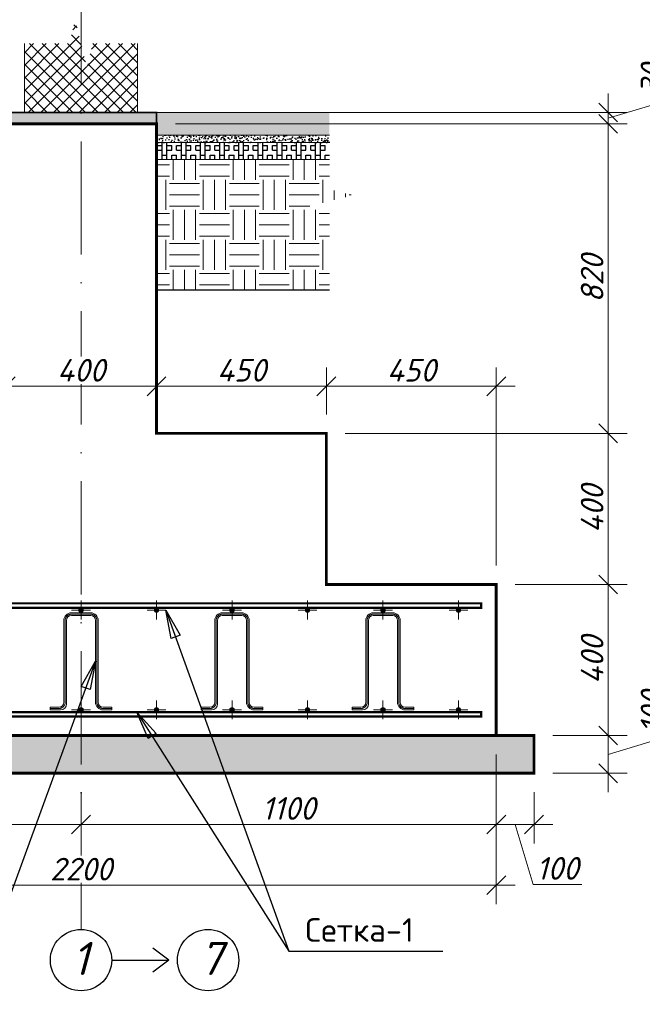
# Model space of a CAD drawing. Header units: millimetres. Extents: x 363306 to 7757304, y 1022887 to 1207196.
# Tile 23 of 256: x 524968 to 531566, y 1064992 to 1075423. Entities that reach past the tile are written whole.
import ezdxf

# ---------------------------------------------------------------- set-up
doc = ezdxf.new("R2010")
doc.units = ezdxf.units.MM
for name, pattern in [('ACAD_ISO10W100', [18, 12, -3, 0, -3]), ('AM_DIN_G_W050', [13.75, 9.75, -1.5, 1, -1.5]), ('CENTERX2', [101.6, 63.5, -12.7, 12.7, -12.7])]:
    doc.linetypes.add(name, pattern=pattern)
for name, color, linetype, lineweight in [('.', 7, 'Continuous', 15), ('_Армирования', 172, 'Continuous', 30), ('PLAN', 250, 'Continuous', 25), ('арматура', 1, 'Continuous', 40), ('Маркировка', 20, 'Continuous', 18), ('Основная', 7, 'Continuous', 40)]:
    doc.layers.add(name, color=color, linetype=linetype, lineweight=lineweight)
doc.layers.add('_ось', color=130, linetype='Continuous')
doc.styles.get("Standard").update_dxf_attribs({"font": 'isocpeui.ttf'})
doc.dimstyles.new('Санжар', dxfattribs={"dimtxt": 240, "dimasz": 200, "dimexe": 200, "dimexo": 200, "dimgap": 50, "dimtad": 1, "dimdec": 0, "dimtxsty": 'Standard', "dimblk": 'OBLIQUE', "dimcen": 2.5, "dimdle": 200, "dimclrd": 152, "dimclre": 152, "dimclrt": 152, "dimadec": 0, "dimazin": 0, "dimtfac": 1, "dimtdec": 0, "dimtmove": 0, "dimatfit": 3, "dimldrblk": 'OBLIQUE', "dimfxl": 0, "dimlwd": 0, "dimlwe": 0, "dimarcsym": 0})

# ---------------------------------------------------------------- blocks, each defined once
blk = doc.blocks.new('_Oblique')
at = {"color": 0, "linetype": 'ByBlock', "lineweight": -2}
blk.add_line((-0.5, -0.5), (0.5, 0.5), dxfattribs=at)
blk = doc.blocks.new('*D378')
at = {"lineweight": 0, "transparency": 16777216}
for p, q in [((531839, 1067831), (531839, 1068346)), ((531204, 1067240), (531204, 1068040)), ((530618, 1067840), (531404, 1067840)), ((531204, 1067640), (531839, 1067831)), ((530618, 1067440), (531404, 1067440))]:
    blk.add_line(p, q, dxfattribs=at)
at = {"layer": 'Defpoints', "color": 0, "lineweight": 25, "transparency": 16777216}
for p in [(530418, 1067840), (531204, 1067840), (530418, 1067440)]:
    blk.add_point(p, dxfattribs=at)
at = {"lineweight": 0, "transparency": 16777216, "xscale": 200, "yscale": 200, "zscale": 200}
for p, rotation in [((531204, 1067840), 90), ((531204, 1067440), 270)]:
    blk.add_blockref('_Oblique', p, dxfattribs=dict(at, rotation=rotation))
at = {"lineweight": 0, "transparency": 16777216, "insert": (531669, 1068088), "char_height": 240, "attachment_point": 5, "rotation": 90, "bg_fill": 3, "box_fill_scale": 1.1, "bg_fill_color": 256, "bg_fill_true_color": 13158600, "bg_fill_transparency": 0}
blk.add_mtext('100', dxfattribs=at)
blk = doc.blocks.new('*D379')
at = {"lineweight": 0, "transparency": 16777216}
for p, q in [((531204, 1067640), (531204, 1069640)), ((530218, 1069440), (531404, 1069440)), ((530618, 1067840), (531404, 1067840))]:
    blk.add_line(p, q, dxfattribs=at)
at = {"layer": 'Defpoints', "color": 0, "lineweight": 25, "transparency": 16777216}
for p in [(530018, 1069440), (531204, 1069440), (530418, 1067840)]:
    blk.add_point(p, dxfattribs=at)
at = {"lineweight": 0, "transparency": 16777216, "xscale": 200, "yscale": 200, "zscale": 200}
for p, rotation in [((531204, 1069440), 90), ((531204, 1067840), 270)]:
    blk.add_blockref('_Oblique', p, dxfattribs=dict(at, rotation=rotation))
at = {"lineweight": 0, "transparency": 16777216, "insert": (531034, 1068640), "char_height": 240, "attachment_point": 5, "rotation": 90, "bg_fill": 3, "box_fill_scale": 1.1, "bg_fill_color": 256, "bg_fill_true_color": 13158600, "bg_fill_transparency": 0}
blk.add_mtext('400', dxfattribs=at)
blk = doc.blocks.new('*D380')
at = {"lineweight": 0, "transparency": 16777216}
for p, q in [((531204, 1069240), (531204, 1071240)), ((528418, 1071040), (531404, 1071040)), ((530218, 1069440), (531404, 1069440))]:
    blk.add_line(p, q, dxfattribs=at)
at = {"layer": 'Defpoints', "color": 0, "lineweight": 25, "transparency": 16777216}
for p in [(528218, 1071040), (531204, 1071040), (530018, 1069440)]:
    blk.add_point(p, dxfattribs=at)
at = {"lineweight": 0, "transparency": 16777216, "xscale": 200, "yscale": 200, "zscale": 200}
for p, rotation in [((531204, 1071040), 90), ((531204, 1069440), 270)]:
    blk.add_blockref('_Oblique', p, dxfattribs=dict(at, rotation=rotation))
at = {"lineweight": 0, "transparency": 16777216, "insert": (531034, 1070240), "char_height": 240, "attachment_point": 5, "rotation": 90, "bg_fill": 3, "box_fill_scale": 1.1, "bg_fill_color": 256, "bg_fill_true_color": 13158600, "bg_fill_transparency": 0}
blk.add_mtext('400', dxfattribs=at)
blk = doc.blocks.new('*D381')
at = {"lineweight": 0, "transparency": 16777216}
for p, q in [((531204, 1070840), (531204, 1074520)), ((526618, 1074320), (531404, 1074320)), ((528418, 1071040), (531404, 1071040))]:
    blk.add_line(p, q, dxfattribs=at)
at = {"layer": 'Defpoints', "color": 0, "lineweight": 25, "transparency": 16777216}
for p in [(526418, 1074320), (531204, 1074320), (528218, 1071040)]:
    blk.add_point(p, dxfattribs=at)
at = {"lineweight": 0, "transparency": 16777216, "xscale": 200, "yscale": 200, "zscale": 200}
for p, rotation in [((531204, 1074320), 90), ((531204, 1071040), 270)]:
    blk.add_blockref('_Oblique', p, dxfattribs=dict(at, rotation=rotation))
at = {"lineweight": 0, "transparency": 16777216, "insert": (531034, 1072680), "char_height": 240, "attachment_point": 5, "rotation": 90, "bg_fill": 3, "box_fill_scale": 1.1, "bg_fill_color": 256, "bg_fill_true_color": 13158600, "bg_fill_transparency": 0}
blk.add_mtext('820', dxfattribs=at)
blk = doc.blocks.new('*D382')
at = {"lineweight": 0, "transparency": 16777216}
for p, q in [((531839, 1074571), (531839, 1075006)), ((531204, 1074120), (531204, 1074640)), ((531204, 1074380), (531839, 1074571)), ((526618, 1074440), (531404, 1074440)), ((526618, 1074320), (531404, 1074320))]:
    blk.add_line(p, q, dxfattribs=at)
at = {"layer": 'Defpoints', "color": 0, "lineweight": 25, "transparency": 16777216}
for p in [(526418, 1074440), (531204, 1074440), (526418, 1074320)]:
    blk.add_point(p, dxfattribs=at)
at = {"lineweight": 0, "transparency": 16777216, "xscale": 200, "yscale": 200, "zscale": 200}
for p, rotation in [((531204, 1074440), 90), ((531204, 1074320), 270)]:
    blk.add_blockref('_Oblique', p, dxfattribs=dict(at, rotation=rotation))
at = {"lineweight": 0, "transparency": 16777216, "insert": (531669, 1074789), "char_height": 240, "attachment_point": 5, "rotation": 90, "bg_fill": 3, "box_fill_scale": 1.1, "bg_fill_color": 256, "bg_fill_true_color": 13158600, "bg_fill_transparency": 0}
blk.add_mtext('30', dxfattribs=at)
blk = doc.blocks.new('*D383')
at = {"lineweight": 0, "transparency": 16777216}
for p, q in [((530018, 1067640), (530018, 1066697)), ((530418, 1067240), (530418, 1066697)), ((530618, 1066897), (529818, 1066897)), ((530218, 1066897), (530408, 1066262)), ((530408, 1066262), (530924, 1066262))]:
    blk.add_line(p, q, dxfattribs=at)
at = {"layer": 'Defpoints', "color": 0, "lineweight": 25, "transparency": 16777216}
for p in [(530018, 1067840), (530418, 1067440), (530018, 1066897)]:
    blk.add_point(p, dxfattribs=at)
at = {"lineweight": 0, "transparency": 16777216, "xscale": 200, "yscale": 200, "zscale": 200, "rotation": 180}
blk.add_blockref('_Oblique', (530018, 1066897), dxfattribs=at)
at = {"lineweight": 0, "transparency": 16777216, "xscale": 200, "yscale": 200, "zscale": 200}
blk.add_blockref('_Oblique', (530418, 1066897), dxfattribs=at)
at = {"lineweight": 0, "transparency": 16777216, "insert": (530666, 1066432), "char_height": 240, "attachment_point": 5, "bg_fill": 3, "box_fill_scale": 1.1, "bg_fill_color": 256, "bg_fill_true_color": 13158600, "bg_fill_transparency": 0}
blk.add_mtext('100', dxfattribs=at)
blk = doc.blocks.new('*D384')
at = {"lineweight": 0, "transparency": 16777216}
for p, q in [((530018, 1067640), (530018, 1066697)), ((525618, 1067240), (525618, 1066697)), ((530218, 1066897), (525418, 1066897))]:
    blk.add_line(p, q, dxfattribs=at)
at = {"layer": 'Defpoints', "color": 0, "lineweight": 25, "transparency": 16777216}
for p in [(530018, 1067840), (525618, 1067440), (525618, 1066897)]:
    blk.add_point(p, dxfattribs=at)
at = {"lineweight": 0, "transparency": 16777216, "xscale": 200, "yscale": 200, "zscale": 200, "rotation": 180}
blk.add_blockref('_Oblique', (525618, 1066897), dxfattribs=at)
at = {"lineweight": 0, "transparency": 16777216, "xscale": 200, "yscale": 200, "zscale": 200}
blk.add_blockref('_Oblique', (530018, 1066897), dxfattribs=at)
at = {"lineweight": 0, "transparency": 16777216, "insert": (527818, 1067067), "char_height": 240, "attachment_point": 5, "bg_fill": 3, "box_fill_scale": 1.1, "bg_fill_color": 256, "bg_fill_true_color": 13158600, "bg_fill_transparency": 0}
blk.add_mtext('1100', dxfattribs=at)
blk = doc.blocks.new('*D385')
at = {"lineweight": 0, "transparency": 16777216}
for p, q in [((521218, 1067640), (521218, 1066697)), ((525618, 1067240), (525618, 1066697)), ((525818, 1066897), (521018, 1066897))]:
    blk.add_line(p, q, dxfattribs=at)
at = {"layer": 'Defpoints', "color": 0, "lineweight": 25, "transparency": 16777216}
for p in [(521218, 1067840), (525618, 1067440), (521218, 1066897)]:
    blk.add_point(p, dxfattribs=at)
at = {"lineweight": 0, "transparency": 16777216, "xscale": 200, "yscale": 200, "zscale": 200, "rotation": 180}
blk.add_blockref('_Oblique', (521218, 1066897), dxfattribs=at)
at = {"lineweight": 0, "transparency": 16777216, "xscale": 200, "yscale": 200, "zscale": 200}
blk.add_blockref('_Oblique', (525618, 1066897), dxfattribs=at)
at = {"lineweight": 0, "transparency": 16777216, "insert": (523418, 1067067), "char_height": 240, "attachment_point": 5, "bg_fill": 3, "box_fill_scale": 1.1, "bg_fill_color": 256, "bg_fill_true_color": 13158600, "bg_fill_transparency": 0}
blk.add_mtext('1100', dxfattribs=at)
blk = doc.blocks.new('*D387')
at = {"lineweight": 0, "transparency": 16777216}
for p, q in [((521218, 1067640), (521218, 1066054)), ((530018, 1067640), (530018, 1066054)), ((521018, 1066254), (530218, 1066254))]:
    blk.add_line(p, q, dxfattribs=at)
at = {"layer": 'Defpoints', "color": 0, "lineweight": 25, "transparency": 16777216}
for p in [(521218, 1067840), (530018, 1067840), (530018, 1066254)]:
    blk.add_point(p, dxfattribs=at)
at = {"lineweight": 0, "transparency": 16777216, "xscale": 200, "yscale": 200, "zscale": 200, "rotation": 180}
blk.add_blockref('_Oblique', (521218, 1066254), dxfattribs=at)
at = {"lineweight": 0, "transparency": 16777216, "xscale": 200, "yscale": 200, "zscale": 200}
blk.add_blockref('_Oblique', (530018, 1066254), dxfattribs=at)
at = {"lineweight": 0, "transparency": 16777216, "insert": (525618, 1066424), "char_height": 240, "attachment_point": 5, "bg_fill": 3, "box_fill_scale": 1.1, "bg_fill_color": 256, "bg_fill_true_color": 13158600, "bg_fill_transparency": 0}
blk.add_mtext('2200', dxfattribs=at)
blk = doc.blocks.new('*D342')
at = {"lineweight": 0, "transparency": 16777216}
for p, q in [((523018, 1071240), (523018, 1071739)), ((524818, 1071240), (524818, 1071739)), ((522818, 1071539), (525018, 1071539))]:
    blk.add_line(p, q, dxfattribs=at)
at = {"layer": 'Defpoints', "color": 0, "lineweight": 25, "transparency": 16777216}
for p in [(524818, 1071539), (523018, 1071040), (524818, 1071040)]:
    blk.add_point(p, dxfattribs=at)
at = {"lineweight": 0, "transparency": 16777216, "xscale": 200, "yscale": 200, "zscale": 200, "rotation": 180}
blk.add_blockref('_Oblique', (523018, 1071539), dxfattribs=at)
at = {"lineweight": 0, "transparency": 16777216, "xscale": 200, "yscale": 200, "zscale": 200}
blk.add_blockref('_Oblique', (524818, 1071539), dxfattribs=at)
at = {"lineweight": 0, "transparency": 16777216, "insert": (523918, 1071709), "char_height": 240, "attachment_point": 5, "bg_fill": 3, "box_fill_scale": 1.1, "bg_fill_color": 256, "bg_fill_true_color": 13158600, "bg_fill_transparency": 0}
blk.add_mtext('450', dxfattribs=at)
blk = doc.blocks.new('*D343')
at = {"lineweight": 0, "transparency": 16777216}
for p, q in [((524818, 1071240), (524818, 1071739)), ((526418, 1071240), (526418, 1071739)), ((524618, 1071539), (526618, 1071539))]:
    blk.add_line(p, q, dxfattribs=at)
at = {"layer": 'Defpoints', "color": 0, "lineweight": 25, "transparency": 16777216}
for p in [(526418, 1071539), (524818, 1071040), (526418, 1071040)]:
    blk.add_point(p, dxfattribs=at)
at = {"lineweight": 0, "transparency": 16777216, "xscale": 200, "yscale": 200, "zscale": 200, "rotation": 180}
blk.add_blockref('_Oblique', (524818, 1071539), dxfattribs=at)
at = {"lineweight": 0, "transparency": 16777216, "xscale": 200, "yscale": 200, "zscale": 200}
blk.add_blockref('_Oblique', (526418, 1071539), dxfattribs=at)
at = {"lineweight": 0, "transparency": 16777216, "insert": (525618, 1071709), "char_height": 240, "attachment_point": 5, "bg_fill": 3, "box_fill_scale": 1.1, "bg_fill_color": 256, "bg_fill_true_color": 13158600, "bg_fill_transparency": 0}
blk.add_mtext('400', dxfattribs=at)
blk = doc.blocks.new('*D344')
at = {"lineweight": 0, "transparency": 16777216}
for p, q in [((526418, 1071240), (526418, 1071739)), ((528218, 1071240), (528218, 1071739)), ((526218, 1071539), (528418, 1071539))]:
    blk.add_line(p, q, dxfattribs=at)
at = {"layer": 'Defpoints', "color": 0, "lineweight": 25, "transparency": 16777216}
for p in [(528218, 1071539), (526418, 1071040), (528218, 1071040)]:
    blk.add_point(p, dxfattribs=at)
at = {"lineweight": 0, "transparency": 16777216, "xscale": 200, "yscale": 200, "zscale": 200, "rotation": 180}
blk.add_blockref('_Oblique', (526418, 1071539), dxfattribs=at)
at = {"lineweight": 0, "transparency": 16777216, "xscale": 200, "yscale": 200, "zscale": 200}
blk.add_blockref('_Oblique', (528218, 1071539), dxfattribs=at)
at = {"lineweight": 0, "transparency": 16777216, "insert": (527318, 1071709), "char_height": 240, "attachment_point": 5, "bg_fill": 3, "box_fill_scale": 1.1, "bg_fill_color": 256, "bg_fill_true_color": 13158600, "bg_fill_transparency": 0}
blk.add_mtext('450', dxfattribs=at)
blk = doc.blocks.new('*D194')
at = {"lineweight": 0, "transparency": 16777216}
for p, q in [((528218, 1071240), (528218, 1071739)), ((530018, 1069640), (530018, 1071739)), ((528018, 1071539), (530218, 1071539))]:
    blk.add_line(p, q, dxfattribs=at)
at = {"layer": 'Defpoints', "color": 0, "lineweight": 25, "transparency": 16777216}
for p in [(530018, 1071539), (528218, 1071040), (530018, 1069440)]:
    blk.add_point(p, dxfattribs=at)
at = {"lineweight": 0, "transparency": 16777216, "xscale": 200, "yscale": 200, "zscale": 200, "rotation": 180}
blk.add_blockref('_Oblique', (528218, 1071539), dxfattribs=at)
at = {"lineweight": 0, "transparency": 16777216, "xscale": 200, "yscale": 200, "zscale": 200}
blk.add_blockref('_Oblique', (530018, 1071539), dxfattribs=at)
at = {"lineweight": 0, "transparency": 16777216, "insert": (529118, 1071709), "char_height": 240, "attachment_point": 5, "bg_fill": 3, "box_fill_scale": 1.1, "bg_fill_color": 256, "bg_fill_true_color": 13158600, "bg_fill_transparency": 0}
blk.add_mtext('450', dxfattribs=at)
blk = doc.blocks.new('*U120')
at = {"linetype": 'ACAD_ISO10W100', "lineweight": 5}
h = blk.add_hatch(color=4, dxfattribs=at)
edge = h.paths.add_edge_path()
edge.add_arc((0, 0), 6, 0, 360)
at = {"color": 1, "linetype": 'CENTERX2', "lineweight": 0, "ltscale": 10}
for p, q in [((-25, 0), (25, 0)), ((0, -25), (0, 25))]:
    blk.add_line(p, q, dxfattribs=at)
at = {"layer": 'арматура', "color": 4, "lineweight": 15, "ltscale": 1.5}
blk.add_circle((0, 0), 6, dxfattribs=at)

msp = doc.modelspace()

# ---------------------------------------------------------------- hatches: boundary and pattern name
at = {"layer": '.', "lineweight": 0}
h = msp.add_hatch(dxfattribs=at)
h.set_pattern_fill('ANSI37', color=256, scale=30)
h.set_pattern_definition([(45, (-32245.54, -747732.23), (-67.351921, 67.351921), []), (135, (-32245.54, -747732.23), (-67.351921, -67.351921), [])])
h.paths.add_polyline_path([(526217.65, 1074440.136), (526217.65, 1075169.082), (525742.65, 1075169.082), (525680.15, 1074919.082), (525617.65, 1075169.082), (525617.65, 1074440.136)])
h.paths.add_polyline_path([(525017.65, 1075169.082), (525017.65, 1074440.136), (525617.65, 1074440.136), (525617.65, 1075169.082), (525555.15, 1075419.082), (525492.65, 1075169.082)])
at = {"layer": '.', "lineweight": 0, "true_color": 0x642165, "transparency": 33554687}
h = msp.add_hatch(dxfattribs=at)
h.set_pattern_fill('AR-CONC', color=219, scale=0.2)
h.set_pattern_definition([(50, (330998.99, -163042.28), (36.4369338, -3.1878171), [3.81, -41.91]), (355, (330998.99, -163042.28), (-7.0486843, 38.211369), [3.048, -33.5281168]), (100.4514447, (331002.027, -163042.546), (29.3882494, 35.0235504), [3.2380018, -35.6180489]), (46.1842, (330998.99, -163032.12), (54.2158082, -8.4084656), [5.715, -62.865]), (96.6355576, (331003.51, -163032.82), (47.4808268, 49.485225), [4.8570046, -53.4271216]), (351.184151, (330998.99, -163032.12), (47.4808268, 49.485225), [4.5719934, -50.2919464]), (21, (331004.07, -163034.66), (30.32287825, -20.45303964), [3.81, -41.91]), (326, (331004.07, -163034.66), (12.3604057, 36.8375932), [3.048, -33.528]), (71.451445, (331006.598, -163036.364), (42.6832839, 16.3845538), [3.2380018, -35.6179875]), (37.5, (330998.991, -163042.28), (0.61772065, 16.91100777), [0, -33.1216, 0, -34.036, 0, -33.655]), (7.5, (330998.991, -163042.28), (13.3639325, 20.03611496), [0, -19.4056, 0, -32.3596, 0, -12.827]), (327.5, (330987.663, -163042.28), (27.11811903, -1.1457488), [0, -12.7, 0, -39.624, 0, -52.578]), (317.5, (330982.583, -163042.28), (29.62583628, 5.0852982), [0, -16.51, 0, -26.3144, 0, -37.338])])
h.paths.add_polyline_path([(526417.65, 1074440.136), (524817.65, 1074440.136), (524817.65, 1074320.136), (526417.65, 1074320.136)])
at = {"layer": '.', "lineweight": 0, "transparency": 33554687}
h = msp.add_hatch(dxfattribs=at)
h.set_pattern_fill('EARTH', color=256, scale=50)
h.set_pattern_definition([(0, (-32245.54, -747732.23), (317.5, 317.5), [317.5, -317.5]), (0, (-32245.54, -747613.17), (317.5, 317.5), [317.5, -317.5]), (0, (-32245.54, -747494.1), (317.5, 317.5), [317.5, -317.5]), (90, (-32205.86, -747454.42), (-317.5, 317.5), [317.5, -317.5]), (90, (-32086.8, -747454.42), (-317.5, 317.5), [317.5, -317.5]), (90, (-31967.73, -747454.42), (-317.5, 317.5), [317.5, -317.5])])
h.paths.add_polyline_path([(528250.061, 1072560.136), (528250.061, 1073375.136), (528000.061, 1073437.636), (528500.061, 1073562.636), (528250.061, 1073625.136), (528250.061, 1073940.136), (526417.65, 1073940.136), (526417.65, 1072560.136)])
h = msp.add_hatch(dxfattribs=at)
h.set_pattern_fill('GRAVEL', color=256, scale=20)
h.set_pattern_definition([(228.0127875, (797232.408, 109099.658), (-4064.0000003, -4571.9999997), [68.3443, -6766.09673]), (184.969741, (797186.688, 109048.858), (6095.9999976, 508.00002894), [117.28094, -11610.80978]), (132.510447, (797069.848, 109038.698), (5080.0000021, -5587.99999805), [82.6963, -8186.94456]), (267.273689, (796871.728, 108911.698), (508.00000106, 10159.99999995), [106.8009, -10573.28749]), (292.8336542, (796866.648, 108805.018), (-2540.0000002, 6095.9999999), [104.72674, -10367.96155]), (357.273689, (796907.288, 108708.498), (-10159.99999995, 508.00000106), [106.8009, -10573.28749]), (37.6942405, (797013.968, 108703.418), (-6603.9999997, -5080.00000038), [141.23873, -13982.62306]), (72.2553284, (797125.728, 108789.778), (3556.00000096, 11175.9999997), [133.3439, -13201.05132]), (121.4295656, (797166.368, 108916.778), (-4064.0000006, 6603.99999965), [107.1626, -10609.10914]), (175.2363583, (797110.488, 109008.218), (5588, -508.0000009), [122.34266, -5994.7874]), (222.3974378, (796988.568, 109018.378), (-6095.9999998, -5588.0000002), [158.21558, -15663.3545]), (138.814075, (797374.65, 108906.62), (-3555.9999998, 3048.0000002), [54.0009, -5346.11316]), (171.4692344, (797334.008, 108942.178), (6604.0000002, -1015.99999885), [102.7364, -10170.9278]), (225, (797232.4, 108957.4), (-7e-14, -508), [71.84187, -646.57862]), (203.1985905, (797196.85, 109018.38), (2540, 1016), [38.68826, -3830.12447]), (291.80141, (797161.29, 109003.14), (-508, 1524), [54.71312, -2680.9506]), (30.963757, (797181.61, 108952.34), (1524, 1016), [88.86393, -2873.25963]), (161.565051, (797257.8, 108998.06), (1016, -508), [64.25743, -1542.17962]), (16.3895403, (796866.648, 109003.138), (5080, 1524), [90.0176, -8911.76533]), (70.346176, (796953.008, 109028.538), (-2032.0000002, -5587.9999999), [75.5198, -7476.44314]), (293.1985905, (797257.81, 109099.66), (-1016, 2540), [77.37602, -3791.43672]), (343.6104597, (797288.288, 109028.538), (-5080.0000001, 1523.99999964), [90.0176, -8911.76533]), (339.443955, (796866.65, 108688.18), (-2540, 1016), [86.80704, -4253.54686]), (294.7751406, (796947.928, 108657.698), (-2540.000003, 5587.9999986), [72.73442, -7200.71868]), (66.8014095, (797262.89, 108591.66), (1016, 2540), [77.37602, -3791.43672]), (17.3540246, (797293.368, 108662.778), (-6603.9999999, -2032.0000004), [85.15655, -8430.4752]), (69.443955, (797013.97, 108591.66), (-1016, -2540), [43.40352, -4296.95038]), (101.309932, (797232.41, 108591.66), (-508, 2032), [25.90292, -2564.399]), (165.963757, (797227.33, 108617.06), (1524, -508), [104.72674, -1989.81092]), (186.009006, (797125.728, 108642.458), (5080, 508.0000003), [97.0534, -9608.27297]), (303.690068, (797181.61, 108906.62), (-508, 1016), [73.26478, -1758.35527]), (353.1572266, (797222.248, 108845.658), (8636.00000005, -1015.99999955), [127.91135, -12663.20181]), (60.945396, (797349.25, 108830.42), (-2032, -3556), [52.30165, -5177.87846]), (90, (797374.65, 108876.14), (-508, 508), [30.48, -477.52]), (120.256437, (797115.568, 108657.698), (2031.9999998, -3556.0000001), [70.5734, -6986.78815]), (48.0127875, (797080.008, 108718.658), (4064.0000003, 4571.9999997), [136.68858, -6697.75244]), (0, (797171.45, 108820.26), (508, 508), [132.08, -375.92]), (325.3048465, (797303.528, 108820.258), (5080.0000019, -3555.9999973), [80.3219, -7951.86334]), (254.054604, (797369.57, 108774.54), (-508, -2032), [73.96582, -3624.33]), (207.6459754, (797349.248, 108703.418), (-9652.00000035, -5079.99999933), [120.42902, -11922.49288]), (175.4260787, (797242.568, 108647.538), (-6604, 508), [127.4059, -12613.1693])])
h.paths.add_polyline_path([(530417.65, 1067840.136), (520817.65, 1067840.136), (520817.65, 1067440.136), (530417.65, 1067440.136)])
at = {"ltscale": 80}
h = msp.add_hatch(dxfattribs=at)
h.set_pattern_fill('AR-CONC', color=256, scale=0.5, style=0)
h.set_pattern_definition([(50, (330998.99, -163042.28), (91.0923345, -7.9695428), [9.525, -104.775]), (355, (330998.99, -163042.28), (-17.621711, 95.5284226), [7.62, -83.820292]), (100.451445, (331006.58, -163042.94), (73.4706235, 87.558876), [8.0950044, -89.045122]), (46.1842, (330998.99, -163016.88), (135.53952, -21.021164), [14.2875, -157.1625]), (96.635558, (331010.29, -163018.63), (118.702067, 123.713062), [12.142512, -133.567804]), (351.184151, (330998.99, -163016.88), (118.702067, 123.713062), [11.429984, -125.729866]), (21, (331011.69, -163023.23), (75.8071956, -51.132599), [9.525, -104.775]), (326, (331011.69, -163023.23), (30.901014, 92.093983), [7.62, -83.82]), (71.451445, (331018.01, -163027.49), (106.7082096, 40.9613844), [8.0950044, -89.044969]), (37.5, (330998.99, -163042.28), (1.5443016, 42.2775194), [0, -82.804, 0, -85.09, 0, -84.1375]), (7.5, (330998.99, -163042.28), (33.4098313, 50.0902874), [0, -48.514, 0, -80.899, 0, -32.0675]), (327.5, (330970.67, -163042.28), (67.7952976, -2.864372), [0, -31.75, 0, -99.06, 0, -131.445]), (317.5, (330957.97, -163042.28), (74.0645907, 12.7132455), [0, -41.275, 0, -65.786, 0, -93.345])])
edge = h.paths.add_edge_path()
edge.add_line((526417.65, 1074120.136), (526417.65, 1074200.136))
edge.add_line((526417.65, 1074200.136), (528250.061, 1074200.136))
edge.add_line((528250.061, 1074200.136), (528250.061, 1074120.136))
edge.add_line((528250.061, 1074120.136), (526467.65, 1074120.136))
at = {"ltscale": 100}
h = msp.add_hatch(dxfattribs=at)
h.set_pattern_fill('BOX', color=256, scale=8, style=0)
h.set_pattern_definition([(90, (330999, -163042.28), (-203.2, 1e-14), []), (90, (331049.8, -163042.28), (-203.2, 1e-14), []), (0, (330999, -163042.28), (0, 203.2), [-50.8, 50.8]), (0, (330999, -162991.48), (0, 203.2), [-50.8, 50.8]), (0, (330999, -162940.68), (0, 203.2), [50.8, -50.8]), (0, (330999, -162889.88), (0, 203.2), [50.8, -50.8]), (90, (331100.6, -163042.28), (-203.2, 1e-14), [50.8, -50.8]), (90, (331151.4, -163042.28), (-203.2, 1e-14), [50.8, -50.8])])
h.paths.add_polyline_path([(526417.65, 1073940.136), (526417.65, 1074120.136), (528250.061, 1074120.136), (528250.061, 1073940.136)])
at = {"layer": 'Маркировка', "lineweight": -3, "ltscale": 100}
h = msp.add_hatch(dxfattribs=at)
h.set_pattern_fill('AR-SAND', color=0, scale=0.4, style=0)
h.set_pattern_definition([(37.5, (330998.991, -163042.28), (-0.64001252, 19.5765295), [0, -15.4432, 0, -17.272, 0, -16.51]), (7.5, (330998.99, -163042.28), (17.9809313, 28.673004), [0, -8.3312, 0, -13.9192, 0, -5.334]), (327.5, (330986.494, -163042.28), (31.6396948, 0.05748739), [0, -5.08, 0, -18.288, 0, -23.876]), (317.5, (330986.494, -163042.28), (30.5422581, 8.91717293), [0, -2.54, 0, -11.9888, 0, -13.716])])
edge = h.paths.add_edge_path()
edge.add_line((526417.65, 1074200.136), (526417.65, 1074440.136))
edge.add_line((526417.65, 1074440.136), (528250.061, 1074440.136))
edge.add_line((528250.061, 1074440.136), (528250.061, 1074200.136))
edge.add_line((528250.061, 1074200.136), (526467.65, 1074200.136))

# ---------------------------------------------------------------- linework, layer by layer
at = {"layer": '.', "color": 219, "lineweight": 0, "true_color": 0x642165, "transparency": 33554687, "const_width": 20}
msp.add_lwpolyline([(524817.65, 1074440.136), (526417.65, 1074440.136), (526417.65, 1074320.136), (524817.65, 1074320.136)], close=True, dxfattribs=at)
at = {"layer": '.', "color": 18, "lineweight": 0, "true_color": 0x000000, "transparency": 33554687, "const_width": 30}
msp.add_lwpolyline([(524817.65, 1074320.136), (524817.65, 1072640.136), (524817.65, 1071040.136), (523017.65, 1071040.136), (523017.65, 1069440.136), (521217.65, 1069440.136), (521217.65, 1067840.136), (530017.65, 1067840.136), (530017.65, 1069440.136), (528217.65, 1069440.136), (528217.65, 1071040.136), (526417.65, 1071040.136), (526417.65, 1072640.136), (526417.65, 1074320.136), (524817.65, 1074320.136)], dxfattribs=at)
msp.add_lwpolyline([(520817.65, 1067840.136), (530417.65, 1067840.136), (530417.65, 1067440.136), (520817.65, 1067440.136)], close=True, dxfattribs=at)
at = {"color": 1, "linetype": 'ACAD_ISO10W100', "lineweight": 9, "ltscale": 100}
msp.add_line((525617.65, 1086734.938), (525617.65, 1065784.787), dxfattribs=at)
at = {"color": 18, "lineweight": 0, "true_color": 0x000000}
for p, q in [((525017.65, 1074440.136), (525017.65, 1075169.082)), ((526217.65, 1074440.136), (526217.65, 1075169.082)), ((526417.65, 1074440.136), (528250.061, 1074440.136)), ((526417.65, 1074200.136), (528250.061, 1074200.136)), ((526417.65, 1074120.136), (528250.061, 1074120.136)), ((526417.65, 1073940.136), (528250.061, 1073940.136))]:
    msp.add_line(p, q, dxfattribs=at)
at = {"color": 18, "lineweight": 30, "true_color": 0x000000}
msp.add_line((526417.65, 1072560.136), (528250.061, 1072560.136), dxfattribs=at)
at = {"lineweight": 25}
for p, q in [((526517.65, 1069168.136), (526666.807, 1068902.523)), ((526572.205, 1068868.433), (526517.65, 1069168.136)), ((526666.807, 1068902.523), (526572.205, 1068868.433)), ((525620.822, 1068360.485), (525771.112, 1068625.458)), ((525771.112, 1068625.458), (525715.277, 1068325.991)), ((525715.277, 1068325.991), (525620.822, 1068360.485))]:
    msp.add_line(p, q, dxfattribs=at)
at = {"color": 1, "lineweight": 0, "const_width": 24}
msp.add_lwpolyline([(521377.65, 1068088.136), (529857.65, 1068088.136), (529857.65, 1068040.136), (521377.65, 1068040.136)], close=True, dxfattribs=at)
at = {"lineweight": 25}
msp.add_lwpolyline([(527819.837, 1065554.476), (529451.466, 1065554.476)], dxfattribs=at)
at = {"layer": '_Армирования', "lineweight": 15, "ltscale": 100}
for points in [[(525291.005, 1068111.543), (525291.005, 1068140.574), (525384.353, 1068140.574, 0.414213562), (525435.157, 1068191.377), (525435.157, 1069059.54, -0.414213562), (525514.99, 1069139.373), (525720.309, 1069139.373, -0.414213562), (525800.143, 1069059.54), (525800.143, 1068191.377, 0.414213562), (525850.946, 1068140.574), (525944.295, 1068140.574), (525944.295, 1068111.543), (525850.946, 1068111.543, -0.414213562), (525771.112, 1068191.377), (525771.112, 1069059.54, 0.414213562), (525720.309, 1069110.343), (525514.99, 1069110.343, 0.414213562), (525464.187, 1069059.54), (525464.187, 1068176.862, -0.414213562), (525398.869, 1068111.543), (525291.005, 1068111.543)], [(526891.005, 1068111.543), (526891.005, 1068140.574), (526984.353, 1068140.574, 0.414213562), (527035.157, 1068191.377), (527035.157, 1069059.54, -0.414213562), (527114.99, 1069139.373), (527320.309, 1069139.373, -0.414213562), (527400.143, 1069059.54), (527400.143, 1068191.377, 0.414213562), (527450.946, 1068140.574), (527544.295, 1068140.574), (527544.295, 1068111.543), (527450.946, 1068111.543, -0.414213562), (527371.112, 1068191.377), (527371.112, 1069059.54, 0.414213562), (527320.309, 1069110.343), (527114.99, 1069110.343, 0.414213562), (527064.187, 1069059.54), (527064.187, 1068176.862, -0.414213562), (526998.869, 1068111.543), (526891.005, 1068111.543)], [(528491.005, 1068111.543), (528491.005, 1068140.574), (528584.353, 1068140.574, 0.414213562), (528635.157, 1068191.377), (528635.157, 1069059.54, -0.414213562), (528714.99, 1069139.373), (528920.309, 1069139.373, -0.414213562), (529000.143, 1069059.54), (529000.143, 1068191.377, 0.414213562), (529050.946, 1068140.574), (529144.295, 1068140.574), (529144.295, 1068111.543), (529050.946, 1068111.543, -0.414213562), (528971.112, 1068191.377), (528971.112, 1069059.54, 0.414213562), (528920.309, 1069110.343), (528714.99, 1069110.343, 0.414213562), (528664.187, 1069059.54), (528664.187, 1068176.862, -0.414213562), (528598.869, 1068111.543), (528491.005, 1068111.543)]]:
    msp.add_lwpolyline(points, format="xyb", dxfattribs=at)
at = {"layer": '_ось', "color": 252, "linetype": 'AM_DIN_G_W050', "lineweight": 5, "ltscale": 100}
for points in [[(525291.005, 1068126.059), (525384.353, 1068126.059, 0.414213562), (525449.672, 1068191.377), (525449.672, 1069059.54, -0.414213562), (525514.99, 1069124.858), (525720.309, 1069124.858, -0.414213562), (525785.628, 1069059.54), (525785.628, 1068191.377, 0.414213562), (525850.946, 1068126.059), (525944.295, 1068126.059)], [(526891.005, 1068126.059), (526984.353, 1068126.059, 0.414213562), (527049.672, 1068191.377), (527049.672, 1069059.54, -0.414213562), (527114.99, 1069124.858), (527320.309, 1069124.858, -0.414213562), (527385.628, 1069059.54), (527385.628, 1068191.377, 0.414213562), (527450.946, 1068126.059), (527544.295, 1068126.059)], [(528491.005, 1068126.059), (528584.353, 1068126.059, 0.414213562), (528649.672, 1068191.377), (528649.672, 1069059.54, -0.414213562), (528714.99, 1069124.858), (528920.309, 1069124.858, -0.414213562), (528985.628, 1069059.54), (528985.628, 1068191.377, 0.414213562), (529050.946, 1068126.059), (529144.295, 1068126.059)]]:
    msp.add_lwpolyline(points, format="xyb", dxfattribs=at)
at = {"layer": 'PLAN', "color": 158, "lineweight": 30}
for p, q in [((526547.208, 1065459.902), (526380.225, 1065588.294)), ((525942.535, 1065459.902), (526547.208, 1065459.902)), ((526547.208, 1065459.902), (526380.225, 1065331.509))]:
    msp.add_line(p, q, dxfattribs=at)
for centre in [(525617.65, 1065459.902), (526964.546, 1065459.902)]:
    msp.add_circle(centre, 324.885, dxfattribs=at)

# ---------------------------------------------------------------- block references
at = {"layer": 'Основная', "color": 5, "lineweight": 40, "xscale": -4, "yscale": 4, "zscale": 4, "rotation": 180}
for p in [(525617.65, 1069168.136), (526417.65, 1069168.136), (527217.65, 1069168.136), (528017.65, 1069168.136)]:
    msp.add_blockref('*U120', p, dxfattribs=at)
at = {"layer": 'Основная', "color": 5, "lineweight": 40, "xscale": 4, "yscale": 4, "zscale": 4}
for p in [(525617.65, 1068112.136), (526417.65, 1068112.136), (527217.65, 1068112.136), (528017.65, 1068112.136), (528817.65, 1068112.136), (529617.65, 1068112.136)]:
    msp.add_blockref('*U120', p, dxfattribs=at)

# ---------------------------------------------------------------- texts
at = {"lineweight": 25, "insert": (527994.837, 1065904.476), "char_height": 250, "width": 1350, "attachment_point": 1}
msp.add_mtext('\\fISOCPEUR|b0|i0|c0|p34;\\W1.0000000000;\\T1.0000000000;\\o\\lСетка-1', dxfattribs=at)
at = {"layer": 'PLAN', "lineweight": 30, "char_height": 350, "width": 338.65741, "attachment_point": 1}
for s, insert in [('1', (525524.423, 1065652.689)), ('7', (526871.319, 1065652.689))]:
    msp.add_mtext(s, dxfattribs=dict(at, insert=insert))

# ---------------------------------------------------------------- next in the draw order: dimensions: what is measured, and where the dimension line sits
at = {"color": 18, "lineweight": 0, "true_color": 0x000000}
dim = msp.add_linear_dim(base=(524817.65, 1071538.561), p1=(523017.65, 1071040.136), p2=(524817.65, 1071040.136), dimstyle='Санжар', override={"dimlfac": 0.25, "dimclrd": 256, "dimclre": 256, "dimclrt": 256, "dimtmove": 1, "dimfxl": 0.18, "dimtfill": 1, "dimarcsym": 2}, dxfattribs=at)
dim.commit()
dim.dimension.update_dxf_attribs({"geometry": '*D342', "text_midpoint": (523917.65, 1071708.561)})
dim = msp.add_linear_dim(base=(531204.277, 1067840.136), p1=(530417.65, 1067440.136), p2=(530417.65, 1067840.136), angle=90, dimstyle='Санжар', override={"dimlfac": 0.25, "dimclrd": 256, "dimclre": 256, "dimclrt": 256, "dimtmove": 1, "dimfxl": 0.18, "dimtfill": 1, "dimarcsym": 2}, dxfattribs=at)
dim.commit()
dim.dimension.update_dxf_attribs({"geometry": '*D378', "text_midpoint": (531669.277, 1067880.636)})

# ---------------------------------------------------------------- next in the draw order: dimensions: what is measured, and where the dimension line sits
dim = msp.add_linear_dim(base=(531204.277, 1069440.136), p1=(530417.65, 1067840.136), p2=(530017.65, 1069440.136), angle=90, dimstyle='Санжар', override={"dimlfac": 0.25, "dimclrd": 256, "dimclre": 256, "dimclrt": 256, "dimtmove": 1, "dimfxl": 0.18, "dimtfill": 1, "dimarcsym": 2}, dxfattribs=at)
dim.commit()
dim.dimension.update_dxf_attribs({"geometry": '*D379', "text_midpoint": (531034.277, 1068640.136)})

# ---------------------------------------------------------------- next in the draw order: dimensions: what is measured, and where the dimension line sits
dim = msp.add_linear_dim(base=(531204.277, 1071040.136), p1=(530017.65, 1069440.136), p2=(528217.65, 1071040.136), angle=90, dimstyle='Санжар', override={"dimlfac": 0.25, "dimclrd": 256, "dimclre": 256, "dimclrt": 256, "dimtmove": 1, "dimfxl": 0.18, "dimtfill": 1, "dimarcsym": 2}, dxfattribs=at)
dim.commit()
dim.dimension.update_dxf_attribs({"geometry": '*D380', "text_midpoint": (531034.277, 1070240.136)})
dim = msp.add_linear_dim(base=(530017.65, 1066897.239), p1=(530417.65, 1067440.136), p2=(530017.65, 1067840.136), dimstyle='Санжар', override={"dimlfac": 0.25, "dimclrd": 256, "dimclre": 256, "dimclrt": 256, "dimtmove": 1, "dimfxl": 0.18, "dimtfill": 1, "dimarcsym": 2}, dxfattribs=at)
dim.commit()
dim.dimension.update_dxf_attribs({"geometry": '*D383', "text_midpoint": (530458.15, 1066432.239)})

# ---------------------------------------------------------------- next in the draw order: linework, layer by layer
at = {"color": 1, "lineweight": 0, "const_width": 24}
msp.add_lwpolyline([(521377.65, 1069192.136), (529857.65, 1069192.136), (529857.65, 1069240.136), (521377.65, 1069240.136)], close=True, dxfattribs=at)

# ---------------------------------------------------------------- next in the draw order: block references
at = {"layer": 'Основная', "color": 5, "lineweight": 40, "xscale": -4, "yscale": 4, "zscale": 4, "rotation": 180}
for p in [(528817.65, 1069168.136), (529617.65, 1069168.136)]:
    msp.add_blockref('*U120', p, dxfattribs=at)

# ---------------------------------------------------------------- next in the draw order: dimensions: what is measured, and where the dimension line sits
at = {"color": 18, "lineweight": 0, "true_color": 0x000000}
dim = msp.add_linear_dim(base=(531204.277, 1074320.136), p1=(528217.65, 1071040.136), p2=(526417.65, 1074320.136), angle=90, dimstyle='Санжар', override={"dimlfac": 0.25, "dimclrd": 256, "dimclre": 256, "dimclrt": 256, "dimtmove": 1, "dimfxl": 0.18, "dimtfill": 1, "dimarcsym": 2}, dxfattribs=at)
dim.commit()
dim.dimension.update_dxf_attribs({"geometry": '*D381', "text_midpoint": (531034.277, 1072680.136)})
dim = msp.add_linear_dim(base=(525617.65, 1066897.239), p1=(530017.65, 1067840.136), p2=(525617.65, 1067440.136), dimstyle='Санжар', override={"dimlfac": 0.25, "dimclrd": 256, "dimclre": 256, "dimclrt": 256, "dimtmove": 1, "dimfxl": 0.18, "dimtfill": 1, "dimarcsym": 2}, dxfattribs=at)
dim.commit()
dim.dimension.update_dxf_attribs({"geometry": '*D384', "text_midpoint": (527817.65, 1067067.239)})

# ---------------------------------------------------------------- next in the draw order: dimensions: what is measured, and where the dimension line sits
dim = msp.add_linear_dim(base=(531204.277, 1074440.136), p1=(526417.65, 1074320.136), p2=(526417.65, 1074440.136), angle=90, dimstyle='Санжар', override={"dimlfac": 0.25, "dimclrd": 256, "dimclre": 256, "dimclrt": 256, "dimtmove": 1, "dimfxl": 0.18, "dimtfill": 1, "dimarcsym": 2}, dxfattribs=at)
dim.commit()
dim.dimension.update_dxf_attribs({"geometry": '*D382', "text_midpoint": (531669.277, 1074620.636)})
for base, p1, p2, picture, middle in [((526417.65, 1071538.561), (524817.65, 1071040.136), (526417.65, 1071040.136), '*D343', (525617.65, 1071708.561)), ((521217.65, 1066897.239), (525617.65, 1067440.136), (521217.65, 1067840.136), '*D385', (523417.65, 1067067.239))]:
    dim = msp.add_linear_dim(base=base, p1=p1, p2=p2, dimstyle='Санжар', override={"dimlfac": 0.25, "dimclrd": 256, "dimclre": 256, "dimclrt": 256, "dimtmove": 1, "dimfxl": 0.18, "dimtfill": 1, "dimarcsym": 2}, dxfattribs=at)
    dim.commit()
    dim.dimension.update_dxf_attribs({"geometry": picture, "text_midpoint": middle})

# ---------------------------------------------------------------- next in the draw order: dimensions: what is measured, and where the dimension line sits
for base, p1, p2, picture, middle in [((528217.65, 1071538.561), (526417.65, 1071040.136), (528217.65, 1071040.136), '*D344', (527317.65, 1071708.561)), ((530017.65, 1066254.409, 0), (521217.65, 1067840.136, 0), (530017.65, 1067840.136, 0), '*D387', (525617.65, 1066424.409, 0))]:
    dim = msp.add_linear_dim(base=base, p1=p1, p2=p2, dimstyle='Санжар', override={"dimlfac": 0.25, "dimclrd": 256, "dimclre": 256, "dimclrt": 256, "dimtmove": 1, "dimfxl": 0.18, "dimtfill": 1, "dimarcsym": 2}, dxfattribs=at)
    dim.commit()
    dim.dimension.update_dxf_attribs({"geometry": picture, "text_midpoint": middle})

# ---------------------------------------------------------------- next in the draw order: linework, layer by layer
at = {"lineweight": 25}
for p, q in [((526208.841, 1068088.136), (526412.478, 1067861.575)), ((526327.623, 1067807.621), (526208.841, 1068088.136)), ((526412.478, 1067861.575), (526327.623, 1067807.621))]:
    msp.add_line(p, q, dxfattribs=at)
for points in [[(526517.65, 1069168.136), (527819.837, 1065554.476)], [(525771.112, 1068625.458), (524444.204, 1064991.953)], [(526208.841, 1068088.136), (527819.837, 1065554.476)]]:
    msp.add_lwpolyline(points, dxfattribs=at)

# ---------------------------------------------------------------- next in the draw order: dimensions: what is measured, and where the dimension line sits
at = {"color": 18, "lineweight": 0, "true_color": 0x000000}
dim = msp.add_linear_dim(base=(530017.65, 1071538.561), p1=(528217.65, 1071040.136), p2=(530017.65, 1069440.136), dimstyle='Санжар', override={"dimlfac": 0.25, "dimclrd": 256, "dimclre": 256, "dimclrt": 256, "dimtmove": 1, "dimfxl": 0.18, "dimtfill": 1, "dimarcsym": 2}, dxfattribs=at)
dim.commit()
dim.dimension.update_dxf_attribs({"geometry": '*D194', "text_midpoint": (529117.65, 1071708.561)})

doc.saveas('drawing.dxf')
